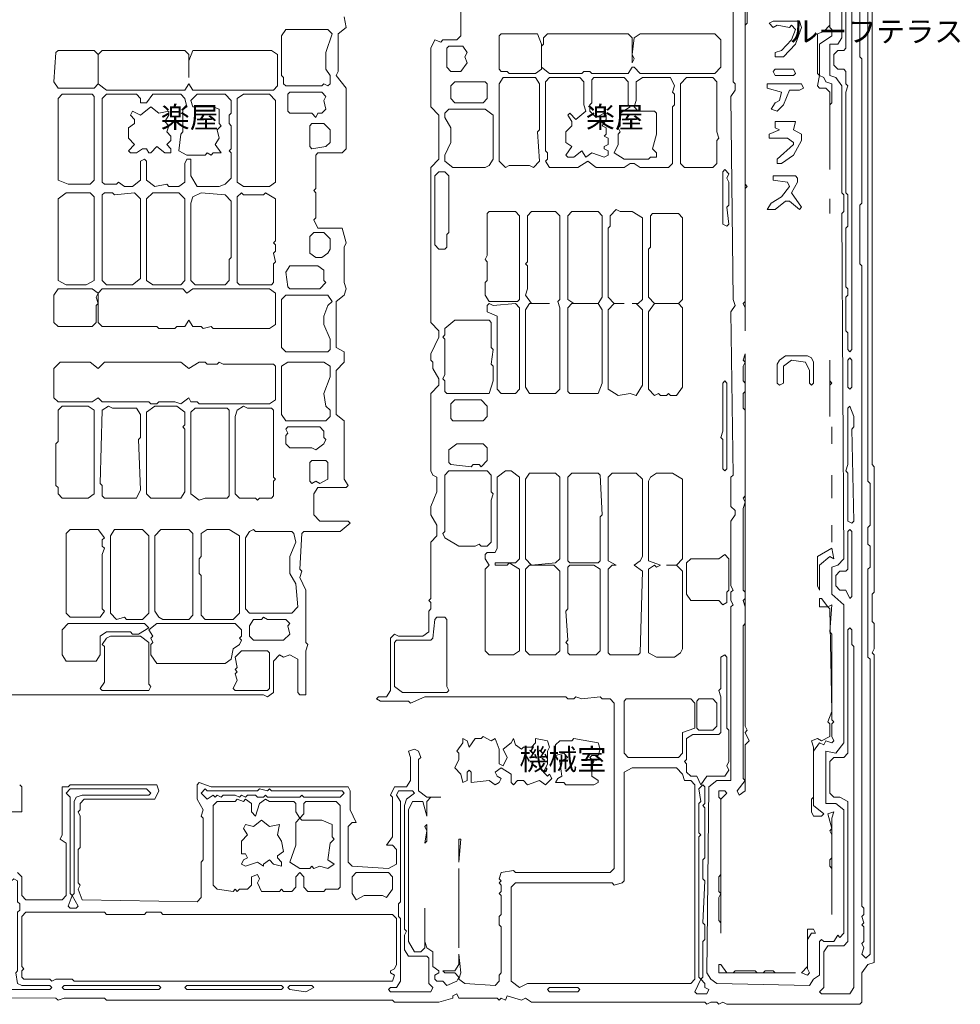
# Model space of a CAD drawing. Header units: millimetres. Extents: x -917 to 53670, y -4147 to 35616.
# Tile 3 of 5: x 35950 to 53670, y -306 to 18254. Entities that reach past the tile are written whole.
import ezdxf

# ---------------------------------------------------------------- set-up
doc = ezdxf.new("R2010")
doc.units = ezdxf.units.MM
doc.layers.add('EDITABLE_ROOM_LABELS', color=7, linetype='Continuous', lineweight=18, true_color=0x50555f)
doc.layers.add('RASTER_CONTOURS', color=7, linetype='Continuous', lineweight=18, true_color=0x50555f)
doc.styles.add('JAPANESE', font='msgothic.ttc')

msp = doc.modelspace()

# ---------------------------------------------------------------- linework, layer by layer
at = {"layer": 'RASTER_CONTOURS'}
for points in [[(21868, -148), (36634, -188), (36672, -227), (36786, -188), (37545, -188), (37583, -227), (42973, -227), (43011, -267), (43846, -267), (44112, -188), (44112, -148), (44187, -109), (44225, -188), (44947, -188), (44985, -227), (45023, -188), (45099, -227), (45136, -148), (45402, -227), (45478, -188), (45592, -267), (48856, -267), (48894, -306), (48970, -267), (49084, -267), (49122, -306), (49198, -267), (49274, -306), (51779, -306), (51817, -267), (51817, 285), (51931, 443), (52045, 483), (52045, 6279), (52007, 6318), (52045, 6397), (52045, 6870), (52007, 6910), (52007, 7422), (52045, 7462), (52045, 9828), (52007, 9867), (52007, 29070)], [(51931, 28873), (51931, 9552), (51969, 9512), (51969, 8724), (51931, 8684), (51931, 8369), (51969, 8329), (51969, 7935), (51931, 7896), (51931, 6240), (51969, 6200), (51969, 640), (51893, 561), (51817, 640), (51855, 759), (51817, 837), (51855, 877), (51855, 1153), (51817, 1192), (51855, 1232), (51817, 1350), (51855, 1389), (51855, 1508), (51817, 1547), (51817, 13613), (51779, 13653), (51779, 14757), (51817, 14796), (51817, 17517), (51779, 17556), (51779, 20553)], [(51438, 26862), (51438, 17911), (51362, 17793), (51210, 17793), (51210, 17201), (51324, 17162), (51438, 17004), (51438, 14993), (51476, 14954), (51476, 14638), (51438, 14599), (51476, 8093), (51362, 7974), (51248, 7935), (51248, 7422), (51476, 7225), (51476, 4623), (51324, 4426), (51134, 4465), (51134, 3479), (51324, 3479), (51476, 3361), (51476, 1035), (51400, 956), (51362, 995), (51286, 877), (51096, 877), (51058, 916), (51020, 877), (51020, 246), (50906, 167), (50830, 49), (49084, 88), (48970, 167), (48894, 285), (48932, 3795), (49084, 3913), (49350, 3913), (49350, 7186), (49388, 7225), (49350, 7304), (49350, 7462), (49388, 7501), (49350, 7580), (49350, 8803), (49426, 8921), (49426, 9000), (49350, 9079), (49350, 9631), (49388, 9670), (49350, 12746), (49426, 12864), (49388, 12982), (49350, 16807), (49426, 16925), (49426, 17044), (49388, 17083), (49388, 19922)], [(51627, 24338), (51627, 12036), (51589, 11996), (51552, 12036), (51552, 12351), (51514, 12391), (51514, 13022), (51552, 13061), (51552, 13179), (51514, 13219), (51514, 14323), (51552, 14362), (51552, 14954), (51514, 14993), (51514, 16886), (51552, 17004), (51514, 17044), (51514, 17280), (51476, 17320), (51362, 17320), (51286, 17399), (51286, 17596), (51362, 17675), (51476, 17675), (51514, 17714), (51514, 23432)], [(51210, 19449), (51210, 18148), (51096, 18029), (50982, 17990), (50982, 17241), (51020, 17201), (50982, 17004), (51020, 16965), (51134, 16965), (51210, 16886), (51210, 15427), (51210, 16649), (51248, 16689), (51248, 17044), (51134, 17083), (51096, 17162), (51020, 17201), (51020, 17793), (51248, 17951), (51248, 18069), (51210, 18108), (51210, 19173)], [(44263, 19134), (44263, 17951), (44187, 17872), (43922, 17872), (43884, 17832), (43770, 17872), (43694, 17714), (43694, 16610), (43846, 16452), (43846, 15624), (43694, 15466), (43694, 12549), (43846, 12391), (43846, 12272), (43694, 11957), (43694, 11839), (43732, 11799), (43732, 11681), (43846, 11484), (43846, 11366), (43694, 11208), (43694, 9749), (43732, 9670), (43808, 9631), (43808, 9355), (43694, 9079), (43694, 8921), (43808, 8724), (43808, 8527), (43694, 8408), (43694, 7344), (43656, 7304), (43694, 7265), (43694, 7146), (43656, 7107), (43656, 6713), (43542, 6634), (43087, 6634), (43011, 6673), (42935, 6594), (42935, 5609), (42859, 5490), (42707, 5490), (42669, 5451), (42745, 5411), (43276, 5411), (43314, 5372), (43580, 5490), (46237, 5490), (46275, 5451), (46389, 5451), (46427, 5490), (46541, 5451), (46883, 5490), (46921, 5451), (47072, 5451), (47148, 5372), (47148, 2257), (47072, 2178), (45288, 2178), (45250, 2218), (45023, 2178), (44985, 2060), (45023, 2020), (44985, 1981), (45023, 1941), (45023, 1823), (44985, 1784), (45023, 1744), (45023, 1389), (44985, 1350), (44985, 1192), (45023, 1153), (45023, 285), (44985, 246), (44985, 128), (44909, 49), (44339, 88), (44225, 167), (44263, 285), (44225, 640), (44225, 443), (44150, 325), (43922, 325), (43960, 285), (44150, 285), (44225, 207), (44187, 128), (43998, 49), (43922, 128), (43808, 128), (43770, 167), (43770, 246), (43846, 285), (43846, 325), (43732, 404), (43732, 680), (43618, 759), (43580, 877), (43580, 1508), (43580, 759), (43504, 680), (43390, 680), (43276, 877), (43276, 3361), (43352, 3519), (43542, 3519), (43618, 3243), (43618, 3519), (43694, 3598), (43884, 3598), (43618, 3598), (43466, 3716), (43466, 4307), (43504, 4347), (43466, 4465), (43390, 4505), (43276, 4465), (43314, 4347), (43314, 3913), (43239, 3795), (43011, 3795), (42935, 3637), (42973, 3598), (42973, 2848), (42859, 2691), (42973, 2691), (43049, 2612), (43049, 2336), (42897, 2257), (42214, 2296), (42138, 2375), (42138, 3046), (42214, 3124), (42290, 3124), (42176, 3361), (42176, 3716), (42138, 3795), (39557, 3795), (39329, 3874), (39291, 3834), (39291, 3558), (39405, 3361), (39367, 3243), (39405, 3203), (39405, 2415), (39367, 2375), (39367, 1705), (39291, 1626), (37127, 1665), (37051, 1863), (37089, 1941), (37051, 1981), (37051, 2612), (37089, 2651), (37089, 3243), (37051, 3322), (37089, 3361), (37089, 3479), (37165, 3558), (38494, 3558), (38570, 3716), (38532, 3834), (36899, 3834), (36861, 3795), (36748, 3795), (36748, 2888), (36710, 2809), (36823, 2730), (36823, 1744), (36748, 1665), (36064, 1665), (35988, 1744), (35988, 2099), (35912, 2178)], [(35001, 5530), (40543, 5530), (40619, 5490), (40733, 5569), (40733, 6161), (40847, 6279), (40923, 6240), (41037, 6279), (41189, 6200), (41189, 5569), (41227, 5530), (41341, 5530), (41341, 6358), (41379, 6476), (41341, 6516), (41341, 7501), (41227, 7738), (41265, 7856), (41227, 7896), (41265, 8566), (41303, 8605), (41986, 8605), (42176, 8763), (42138, 8803), (41606, 8803), (41492, 8921), (41492, 9315), (41568, 9433), (42100, 9433), (42138, 9473), (42062, 9591), (42062, 10695), (41910, 10814), (41910, 11642), (42062, 11799), (42062, 11996), (41910, 12075), (41910, 12943), (42062, 13061), (42100, 13179), (42062, 13298), (42062, 13968), (42100, 14047), (42024, 14323), (41568, 14323), (41492, 14481), (41530, 14520), (41530, 14993), (41492, 15033), (41530, 15072), (41530, 15703), (41568, 15742), (42024, 15742), (42100, 15821), (42100, 16965), (41910, 17201), (41948, 17280), (41948, 17990), (42100, 18108), (42062, 18305)], [(35685, 3322), (35988, 3322), (35988, 3795), (35950, 3834)]]:
    msp.add_lwpolyline(points, dxfattribs=at)
for points in [[(49616, 19686), (49616, 12943), (49578, 12903), (49616, 12825), (49616, 12391), (49616, 15072), (49654, 15112), (49616, 15151), (49616, 18148), (49654, 18187), (49654, 18660), (49616, 18700), (49654, 19607)], [(50640, 18227), (50147, 18227), (50071, 18187), (50147, 18108), (50223, 18148), (50451, 18108), (50489, 18148), (50565, 18069), (50489, 17872), (50299, 17675), (50185, 17635), (50185, 17556), (50337, 17556), (50565, 17793), (50678, 18108)], [(40961, 18069), (41758, 18069), (41834, 17990), (41720, 17635), (41720, 17320), (41796, 17201), (41796, 17044), (41758, 17004), (41682, 17044), (41644, 17004), (40961, 17004), (40923, 17044), (40923, 17162), (40885, 17201), (40885, 17951)], [(44985, 17951), (45023, 17990), (45706, 17990), (45782, 17793), (45782, 17320), (45668, 17241), (45174, 17241), (45136, 17280), (45023, 17280), (44985, 17320)], [(45782, 17753), (45820, 17793), (45820, 17911), (45896, 17990), (47414, 17990), (47490, 17911), (47490, 17438), (47528, 17517), (47490, 17596), (47528, 17911), (47642, 17990), (49046, 17990), (49160, 17872), (49160, 17359), (49046, 17241), (47642, 17241), (47528, 17359), (47490, 17359), (47414, 17241), (46731, 17241), (46693, 17280), (46579, 17280), (46541, 17241), (45934, 17241), (45782, 17359)], [(36634, 17635), (36672, 17675), (37355, 17675), (37431, 17596), (37431, 17044), (37355, 16965), (36672, 16965), (36596, 17083)], [(37431, 17596), (37507, 17675), (39063, 17675), (39139, 17596), (39139, 17162), (39139, 17477), (39215, 17675), (40695, 17675), (40809, 17596), (40809, 17004), (40733, 16925), (39215, 16925), (39139, 17044), (39063, 16925), (37583, 16925), (37431, 17044)], [(44036, 17753), (44301, 17753), (44377, 17635), (44339, 17556), (44377, 17438), (44263, 17280), (44074, 17280), (43998, 17359), (43998, 17714)], [(50147, 17280), (50185, 17201), (50527, 17201), (50565, 17241), (50527, 17320), (50185, 17320)], [(44074, 17004), (44150, 17083), (44719, 17083), (44757, 17044), (44757, 16768), (44681, 16689), (44150, 16689), (44074, 16768)], [(45061, 17162), (45668, 17162), (45744, 17044), (45744, 16176), (45706, 16137), (45744, 15585), (45630, 15466), (45554, 15506), (45174, 15506), (45099, 15466), (44985, 15585), (44985, 17044)], [(45858, 17083), (45934, 17162), (46503, 17162), (46579, 17083), (46579, 16649), (46617, 16531), (46427, 16373), (46313, 16492), (46275, 16452), (46351, 16334), (46351, 16255), (46237, 16137), (46237, 15940), (46351, 15861), (46237, 15703), (46275, 15664), (46389, 15664), (46541, 15782), (46617, 15664), (46731, 15742), (46958, 15664), (47034, 15703), (47034, 15782), (46958, 15821), (46958, 15861), (47034, 15900), (47034, 16018), (46958, 16058), (46996, 16097), (46996, 16216), (46921, 16255), (46996, 16373), (46996, 16452), (46958, 16492), (46807, 16413), (46693, 16531), (46693, 16649), (46731, 16689), (46731, 17123), (46769, 17162), (47338, 17162), (47414, 17083), (47414, 16649), (47452, 16610), (47262, 16492), (47262, 16255), (47224, 16216), (47262, 16137), (47224, 16097), (47224, 15900), (47148, 15742), (47338, 15624), (47794, 15624), (47832, 15664), (47945, 15664), (47945, 15742), (47869, 15821), (47945, 16097), (47945, 16492), (47907, 16531), (47604, 16531), (47528, 16610), (47566, 16728), (47566, 17083), (47680, 17162), (48211, 17162), (48287, 17004), (48249, 16886), (48287, 16847), (48287, 16649), (48249, 16610), (48249, 15545), (48173, 15466), (47642, 15466), (47528, 15545), (47452, 15545), (47338, 15466), (46807, 15466), (46655, 15585), (46465, 15466), (45934, 15466), (45858, 15585), (45896, 15624), (45896, 15742), (45858, 15782)], [(48515, 17162), (49008, 17162), (49084, 17083), (49084, 16137), (49122, 16018), (49084, 15979), (49084, 15545), (49008, 15466), (48477, 15466), (48401, 15545), (48401, 17044)], [(50109, 16570), (50223, 16531), (50337, 16649), (50451, 16925), (50640, 16925), (50716, 16965), (50678, 17044), (50033, 17044), (50033, 16965), (50299, 16886), (50261, 16728), (50185, 16689)], [(36748, 16847), (37317, 16847), (37355, 16807), (37355, 15230), (37279, 15151), (36861, 15151), (36672, 15230), (36672, 16768)], [(37507, 16768), (37583, 16847), (38152, 16847), (38228, 16768), (38228, 16689), (38342, 16689), (38456, 16847), (38987, 16847), (39063, 16768), (39101, 16610), (39025, 16570), (39025, 16137), (38987, 16097), (38949, 15782), (39101, 15703), (39443, 15703), (39481, 15742), (39557, 15703), (39594, 15742), (39746, 15742), (39632, 15900), (39708, 16018), (39670, 16176), (39746, 16255), (39708, 16294), (39708, 16570), (39594, 16610), (39215, 16610), (39177, 16728), (39291, 16847), (39822, 16847), (39936, 16728), (39936, 16492), (39898, 16452), (39898, 16294), (39936, 16255), (39936, 15821), (39898, 15782), (39936, 15742), (39936, 15269), (39822, 15151), (39708, 15112), (39291, 15112), (39177, 15309), (39177, 15624), (39101, 15624), (39063, 15545), (39063, 15190), (38949, 15112), (38759, 15112), (38721, 15151), (38494, 15112), (38342, 15230), (38342, 15585), (38304, 15624), (38228, 15585), (38228, 15230), (38076, 15112), (37924, 15112), (37810, 15190), (37772, 15151), (37545, 15151), (37507, 15190)], [(40164, 16847), (40657, 16847), (40771, 16728), (40771, 15190), (40657, 15112), (40164, 15112), (40050, 15190), (40050, 16768)], [(40999, 16847), (41037, 16886), (41644, 16886), (41720, 16807), (41682, 16728), (41720, 16570), (41644, 16492), (41568, 16492), (41530, 16413), (41454, 16492), (41037, 16492), (40999, 16531)], [(38076, 16531), (38038, 16452), (38114, 16373), (38114, 16294), (38000, 16216), (38000, 16018), (38114, 15900), (38000, 15782), (38038, 15742), (38152, 15742), (38266, 15821), (38342, 15821), (38380, 15742), (38418, 15742), (38532, 15861), (38683, 15742), (38797, 15742), (38797, 15821), (38721, 15900), (38797, 15979), (38797, 16058), (38721, 16137), (38759, 16255), (38683, 16334), (38759, 16452), (38759, 16531), (38570, 16492), (38418, 16610), (38228, 16452)], [(44036, 16570), (44719, 16570), (44871, 16452), (44871, 15624), (44795, 15506), (44719, 15466), (44112, 15466), (43960, 15585), (43960, 15703), (44074, 15940), (44074, 16216), (43960, 16413), (43960, 16492)], [(50565, 16334), (50185, 16334), (50185, 16216), (50261, 16176), (50071, 16097), (50071, 16018), (50413, 16018), (50527, 15940), (50527, 15900), (50223, 15624), (50223, 15545), (50299, 15545), (50527, 15703), (50678, 15979), (50678, 16097), (50527, 16176)], [(41417, 16255), (41454, 16294), (41682, 16294), (41796, 16176), (41796, 15940), (41720, 15861), (41454, 15821), (41417, 15861)], [(49236, 15427), (49312, 15348), (49274, 15269), (49312, 15190), (49312, 14757), (49274, 14717), (49312, 14402), (49274, 14362), (49198, 14402), (49198, 15388)], [(43846, 15388), (43960, 15388), (44036, 15309), (44036, 14244), (43998, 14205), (43998, 13968), (43960, 13929), (43846, 13929), (43770, 14007), (43770, 15309)], [(50147, 15309), (50147, 15230), (50413, 15190), (50451, 15112), (50299, 14914), (50109, 14796), (50033, 14678), (50185, 14678), (50375, 14836), (50451, 14836), (50640, 14678), (50678, 14717), (50489, 14993), (50603, 15190), (50603, 15269), (50565, 15309)], [(36823, 14993), (37279, 14993), (37355, 14914), (37355, 13337), (37203, 13258), (36823, 13258), (36672, 13337), (36672, 14875)], [(37545, 14993), (37697, 14993), (37734, 14954), (38114, 14993), (38228, 14875), (38228, 13377), (38076, 13258), (37583, 13258), (37507, 13337), (37507, 14954)], [(38456, 14993), (38949, 14993), (39063, 14875), (39063, 13337), (38987, 13258), (38456, 13258), (38342, 13337), (38342, 14875)], [(39367, 14993), (39822, 14954), (39936, 14836), (39936, 13771), (39898, 13731), (39898, 13337), (39822, 13258), (39253, 13258), (39177, 13337), (39177, 14796), (39215, 14914)], [(40126, 14993), (40164, 14954), (40543, 14954), (40581, 14993), (40771, 14875), (40771, 14086), (40733, 14047), (40771, 14007), (40771, 13889), (40733, 13850), (40771, 13692), (40733, 13653), (40733, 13298), (40695, 13258), (40088, 13258), (40050, 13298), (40050, 14914)], [(51210, 14875), (51210, 14599)], [(47186, 14678), (47262, 14638), (47490, 14638), (47680, 14520), (47680, 12982), (47604, 12903), (47490, 12903), (47566, 12903), (47680, 12785), (47680, 11366), (47566, 11168), (47452, 11208), (47224, 11168), (47034, 11287), (47034, 12785), (47148, 12903), (47338, 12903), (47148, 12903), (47034, 13022), (47034, 14323), (47072, 14362), (47072, 14559)], [(44795, 14638), (45288, 14638), (45364, 14559), (45364, 12982), (45326, 12943), (44795, 12943), (44719, 13061), (44719, 13298), (44757, 13337), (44757, 13692), (44719, 13731), (44757, 13810), (44757, 14599)], [(45592, 14638), (46047, 14638), (46123, 14559), (46123, 12982), (46085, 12943), (46123, 12825), (46123, 11287), (46047, 11208), (45554, 11208), (45478, 11326), (45478, 12785), (45554, 12903), (45934, 12903), (45592, 12903), (45478, 13061), (45516, 13179), (45516, 13613), (45478, 13653), (45516, 13692), (45516, 14559)], [(46351, 14638), (46845, 14638), (46921, 14559), (46921, 13022), (46845, 12903), (46389, 12903), (46275, 12982), (46275, 14559)], [(47869, 14599), (48363, 14599), (48439, 14520), (48439, 12982), (48363, 12903), (47907, 12903), (47794, 13022), (47794, 13929), (47832, 13968), (47832, 14559)], [(41492, 14244), (41682, 14244), (41796, 14126), (41796, 13929), (41758, 13850), (41644, 13771), (41530, 13771), (41417, 13850), (41417, 14165)], [(40961, 13495), (41037, 13613), (41568, 13613), (41682, 13534), (41682, 13337), (41720, 13298), (41606, 13179), (41037, 13179), (40999, 13219)], [(36672, 13179), (37317, 13179), (37431, 13101), (37393, 13022), (37431, 12903), (37393, 12864), (37393, 12549), (37317, 12470), (36672, 12470), (36596, 12549), (36596, 13061)], [(37431, 13101), (37507, 13179), (39025, 13179), (39101, 13101), (39215, 13179), (40657, 13179), (40771, 13101), (40771, 12509), (40657, 12430), (39594, 12430), (39557, 12470), (39405, 12430), (39367, 12470), (39215, 12470), (39139, 12588), (39063, 12470), (38911, 12470), (38873, 12430), (38570, 12430), (38532, 12470), (37507, 12470), (37431, 12549)], [(40961, 13061), (41758, 13061), (41834, 12943), (41758, 12864), (41682, 12667), (41682, 12509), (41796, 12233), (41796, 12036), (41758, 11996), (40961, 11996), (40885, 12075), (40885, 12982)], [(44795, 12903), (44871, 12864), (45288, 12903), (45364, 12825), (45364, 11287), (45288, 11208), (45023, 11208), (44947, 11287), (44947, 12667), (44757, 12746), (44757, 12864)], [(46351, 12903), (46845, 12903), (46921, 12785), (46921, 11405), (46845, 11208), (46313, 11208), (46275, 11247), (46275, 12825)], [(47907, 12903), (48363, 12903), (48439, 12825), (48439, 11326), (48325, 11168), (48211, 11168), (48173, 11208), (48135, 11168), (48021, 11168), (47983, 11208), (47907, 11168), (47794, 11287), (47794, 12746)], [(44150, 12588), (44795, 12588), (44833, 12549), (44833, 12075), (44871, 12036), (44833, 11760), (44871, 11720), (44871, 11444), (44795, 11208), (43998, 11208), (43960, 11247), (43960, 11444), (43922, 11484), (43960, 11563), (43960, 12233), (43922, 12272), (43960, 12312), (43960, 12430)], [(49616, 11957), (49578, 11839), (49616, 11799), (49578, 11720), (49578, 11444), (49616, 11405), (49616, 11247), (49578, 11208), (49578, 10932), (49616, 10892), (49616, 9276), (49578, 9236), (49616, 9157), (49578, 9039), (49578, 7501), (49616, 7462), (49616, 7344), (49578, 7304), (49616, 7186), (49616, 6870), (49578, 6831), (49578, 3952), (49616, 3913), (49464, 3716), (49502, 3637), (49616, 3716), (49616, 4583), (49692, 4662), (49616, 4820), (49654, 4859), (49616, 4938)], [(50261, 11839), (50223, 11760), (50223, 11405), (50261, 11366), (50337, 11405), (50337, 11720), (50489, 11839), (50754, 11799), (50830, 11642), (50830, 11405), (50868, 11366), (50906, 11405), (50906, 11799), (50868, 11878), (50792, 11918), (50375, 11918)], [(36596, 11681), (36710, 11799), (37279, 11799), (37431, 11681), (37545, 11799), (38987, 11799), (39139, 11681), (39329, 11799), (39443, 11799), (39481, 11760), (39670, 11760), (39708, 11799), (39784, 11760), (40733, 11760), (40771, 11720), (40771, 11090), (40657, 11011), (39329, 11011), (39291, 11050), (39177, 11050), (39139, 11129), (38987, 11011), (38873, 11050), (38570, 11050), (38532, 11011), (38418, 11011), (38380, 11050), (37507, 11050), (37431, 11129), (37317, 11050), (36672, 11050), (36596, 11129)], [(40999, 11799), (41682, 11799), (41796, 11720), (41796, 11523), (41682, 11208), (41720, 10971), (41796, 10892), (41796, 10774), (41720, 10695), (40961, 10695), (40885, 10814), (40885, 11720)], [(51210, 11839), (51210, 10774), (51210, 11366), (51248, 11405), (51210, 11444)], [(51589, 11878), (51627, 11839), (51627, 11326), (51589, 11287), (51552, 11326), (51552, 11839)], [(49236, 11444), (49274, 11405), (49274, 9788), (49236, 9749), (49198, 9788), (49198, 10340), (49160, 10380), (49198, 10498), (49198, 11405)], [(36748, 10971), (37241, 10971), (37355, 10892), (37355, 9315), (37241, 9236), (36748, 9236), (36672, 9315), (36672, 9433), (36634, 9473), (36634, 10261), (36672, 10301), (36672, 10892)], [(37621, 10971), (37697, 10932), (38152, 10932), (38228, 10814), (38228, 10380), (38190, 10340), (38228, 9394), (38152, 9236), (37545, 9236), (37507, 9276), (37507, 9473), (37469, 9512), (37507, 10892)], [(38494, 10971), (38911, 10971), (39063, 10853), (39063, 10616), (39025, 10577), (39063, 10538), (39063, 9355), (38987, 9236), (38418, 9236), (38342, 9315), (38342, 10853)], [(40164, 10971), (40240, 10932), (40695, 10932), (40733, 10892), (40733, 9631), (40771, 9591), (40733, 9552), (40733, 9276), (40695, 9236), (40468, 9236), (40430, 9197), (40392, 9236), (40088, 9236), (40012, 9315), (40012, 10774), (40050, 10892)], [(44074, 11011), (44150, 11090), (44643, 11090), (44757, 10971), (44757, 10774), (44681, 10695), (44112, 10695), (44074, 10735)], [(51589, 10971), (51665, 10774), (51665, 10577), (51627, 10538), (51665, 8803), (51627, 8763), (51552, 8803), (51552, 9709), (51514, 9749), (51552, 9867), (51552, 10932)], [(39253, 10932), (39860, 10932), (39898, 10892), (39898, 9276), (39860, 9236), (39443, 9236), (39329, 9197), (39177, 9315), (39177, 10853)], [(40961, 10538), (40999, 10577), (41606, 10577), (41682, 10498), (41682, 10380), (41720, 10340), (41682, 10261), (41530, 10143), (41454, 10183), (41037, 10183), (40961, 10261), (40961, 10419), (40999, 10459)], [(51248, 10577), (51248, 10261)], [(44036, 10143), (44187, 10261), (44681, 10261), (44757, 10183), (44757, 9946), (44643, 9828), (44605, 9867), (44491, 9867), (44453, 9828), (44074, 9867), (44036, 9907)], [(41417, 9907), (41454, 9946), (41720, 9946), (41758, 9907), (41758, 9591), (41606, 9512), (41530, 9552), (41454, 9512), (41417, 9552)], [(44036, 9749), (44757, 9749), (44833, 9670), (44833, 9355), (44871, 9315), (44833, 9197), (44833, 8408), (44757, 8329), (44643, 8329), (44605, 8369), (44529, 8329), (44225, 8329), (43960, 8487), (43922, 8566), (43960, 8605), (43960, 9670)], [(45212, 9749), (45364, 9631), (45364, 8093), (45288, 8014), (44909, 8014), (44909, 7974), (45136, 7974), (45174, 8014), (45364, 7896), (45364, 6358), (45250, 6279), (44795, 6279), (44719, 6358), (44719, 7896), (44795, 7974), (44719, 8093), (44719, 8172), (44757, 8211), (44909, 8211), (44947, 8290), (44947, 9631), (45099, 9749)], [(45554, 9709), (46047, 9709), (46123, 9631), (46123, 8093), (46047, 8014), (45592, 7974), (45478, 8093), (45478, 9591)], [(46351, 9709), (46845, 9709), (46883, 9670), (46921, 8921), (46883, 8881), (46883, 8053), (46845, 8014), (46313, 8014), (46275, 8053), (46275, 9631)], [(47110, 9709), (47566, 9709), (47680, 9591), (47680, 8132), (47642, 8053), (47528, 7974), (47680, 7856), (47642, 6318), (47604, 6279), (47072, 6279), (47034, 6318), (47034, 7896), (47110, 7974), (47186, 7974), (47034, 8053), (47034, 9631)], [(47945, 9709), (48249, 9709), (48439, 9591), (48439, 8093), (48325, 7974), (48135, 7974), (48325, 7974), (48439, 7856), (48439, 6397), (48401, 6318), (48287, 6240), (47945, 6240), (47794, 6318), (47794, 7896), (47907, 7974), (47945, 7935), (48021, 7974), (47794, 8053), (47794, 9552), (47832, 9631)], [(51248, 9670), (51248, 9236)], [(51248, 8724), (51248, 8408)], [(36899, 8645), (37431, 8645), (37545, 8487), (37507, 8448), (37507, 8329), (37545, 8290), (37507, 8172), (37507, 7146), (37545, 7107), (37469, 6989), (36899, 6989), (36823, 7068), (36823, 8566)], [(37734, 8645), (38266, 8645), (38380, 8527), (38380, 7068), (38266, 6949), (37962, 6949), (37924, 6989), (37772, 6949), (37659, 7068), (37659, 8527)], [(38608, 8645), (39139, 8645), (39215, 8566), (39215, 7028), (39139, 6949), (38646, 6949), (38570, 6989), (38494, 7107), (38494, 8527)], [(39481, 8645), (39898, 8645), (40088, 8527), (40088, 7068), (39974, 6949), (39443, 6949), (39367, 7028), (39367, 7777), (39329, 7817), (39329, 8093), (39367, 8132), (39367, 8566)], [(40278, 8605), (40354, 8645), (40392, 8605), (41075, 8605), (41113, 8566), (41151, 8408), (41037, 8132), (41037, 7817), (41151, 7620), (41189, 7186), (41075, 7068), (40278, 7068), (40202, 7146), (40202, 8487)], [(51589, 8645), (51627, 8605), (51627, 7383), (51589, 7344), (51514, 7501), (51400, 7501), (51324, 7580), (51324, 7777), (51400, 7856), (51514, 7856), (51552, 7896), (51552, 8605)], [(49236, 8172), (49312, 8093), (49312, 7501), (49274, 7462), (49274, 7265), (49198, 7225), (49122, 7304), (48591, 7304), (48515, 7422), (48515, 8014), (48591, 8093), (49122, 8093)], [(51248, 8290), (50982, 8132), (50982, 7580), (51020, 7501), (51020, 7974), (51210, 8132), (51286, 8093)], [(45554, 7974), (46010, 7974), (46123, 7856), (46123, 6358), (46047, 6279), (45554, 6279), (45478, 6358), (45478, 7896)], [(46313, 7974), (46769, 7974), (46883, 7896), (46883, 6358), (46807, 6279), (46313, 6279), (46275, 6318), (46275, 6476), (46237, 6516), (46275, 6555), (46237, 7107), (46275, 7146), (46275, 7935)], [(51058, 7344), (51020, 7344), (51020, 7186), (51172, 7186), (51210, 7146), (51248, 5214), (51172, 5017), (51210, 4978), (51210, 4741), (51058, 4662), (50982, 4702), (50868, 4662), (50906, 4544), (50906, 3598), (50868, 3558), (50868, 3322), (50906, 3243), (51058, 3243), (51096, 3282), (50906, 3440), (50906, 4465), (51020, 4623), (51096, 4583), (51134, 4662), (51248, 4623), (51286, 4662), (51248, 4741), (51248, 4978), (51286, 5017), (51248, 5057), (51248, 6673), (51210, 6713), (51248, 7225), (51172, 7186)], [(36748, 6279), (36748, 6752), (36861, 6870), (38304, 6870), (38380, 6792), (38190, 6673), (38076, 6673), (38038, 6713), (37583, 6713), (37469, 6634), (37469, 6279), (37393, 6161), (36823, 6161)], [(38380, 6752), (38532, 6870), (40012, 6870), (40126, 6752), (40126, 6634), (40088, 6594), (40126, 6555), (40088, 6476), (39974, 6397), (39936, 6200), (39822, 6121), (38532, 6121), (38418, 6279), (38418, 6476), (38456, 6516), (38418, 6594), (38456, 6634)], [(40278, 6831), (40354, 6949), (40505, 6949), (40543, 6989), (40619, 6949), (40961, 6949), (41037, 6870), (40999, 6831), (41037, 6673), (40923, 6555), (40354, 6555), (40278, 6634)], [(43960, 6989), (43998, 6949), (43998, 5687), (44036, 5609), (43998, 5569), (43163, 5569), (43011, 5687), (43011, 6516), (43049, 6555), (43694, 6555), (43732, 6594), (43770, 6949), (43808, 6989)], [(51589, 6792), (51627, 6752), (51627, 6476), (51665, 6437), (51665, 9), (51589, -109), (51058, -109), (51020, -69), (51096, 9), (51096, 680), (51172, 798), (51476, 798), (51552, 877), (51552, 3519), (51400, 3598), (51286, 3598), (51210, 3676), (51210, 4268), (51286, 4347), (51476, 4347), (51552, 4426), (51552, 6752)], [(37583, 6594), (37659, 6634), (38228, 6634), (38380, 6516), (38380, 5727), (38418, 5687), (38380, 5609), (37507, 5609), (37469, 5648), (37545, 5766), (37545, 6437), (37507, 6476)], [(40126, 6358), (40619, 6358), (40657, 6318), (40657, 5648), (40619, 5609), (40012, 5609), (39974, 5648), (40050, 5806), (40012, 5924), (40050, 5963), (40012, 6003), (40050, 6042), (40012, 6240)], [(49236, 6279), (49274, 6240), (49274, 4899), (49312, 4859), (49312, 4268), (49274, 4189), (49312, 4110), (49236, 3992), (48894, 3992), (48781, 3834), (48705, 3992), (48591, 3992), (48515, 4071), (48515, 4229), (48477, 4268), (48515, 4307), (48515, 4702), (48629, 4781), (49122, 4781), (49160, 4820), (49160, 5490), (49122, 5609), (49160, 5648), (49160, 6240)], [(47338, 5411), (47376, 5451), (48591, 5451), (48667, 5372), (48667, 4899), (48439, 4820), (48439, 4426), (48363, 4347), (47414, 4347), (47338, 4426)], [(48743, 5451), (49008, 5451), (49084, 5372), (49084, 4938), (49008, 4859), (48743, 4859), (48705, 4899), (48705, 5411)], [(44187, 4465), (44225, 4426), (44225, 4307), (44150, 4150), (44263, 4031), (44301, 3874), (44377, 3913), (44377, 4071), (44415, 4110), (44453, 4071), (44453, 3874), (44795, 3913), (44909, 3834), (44985, 3874), (45023, 3952), (44947, 3992), (44909, 4071), (45023, 4150), (45212, 4031), (45212, 3874), (45250, 3834), (45326, 3913), (45440, 3913), (45516, 3834), (45744, 3913), (45858, 3834), (45972, 3952), (45934, 4031), (45896, 3992), (45820, 4071), (45896, 4229), (45896, 4465), (45934, 4544), (45896, 4662), (45668, 4702), (45668, 4623), (45592, 4544), (45440, 4544), (45402, 4505), (45288, 4583), (45250, 4702), (45212, 4623), (45061, 4505), (45136, 4347), (45061, 4189), (44985, 4229), (44985, 4505), (44909, 4702), (44833, 4662), (44681, 4741), (44643, 4702), (44529, 4702), (44415, 4544), (44377, 4662), (44301, 4702), (44301, 4623)], [(46047, 4583), (46047, 4386), (46199, 4426), (46275, 4347), (46123, 4268), (46161, 3992), (46085, 3952), (46047, 3874), (46199, 3874), (46237, 3834), (46769, 3834), (46845, 3874), (46845, 3913), (46731, 3992), (46731, 4189), (46769, 4268), (46693, 4347), (46731, 4386), (46845, 4386), (46883, 4505), (46845, 4623), (46389, 4702), (46351, 4662), (46123, 4662)], [(48325, 4150), (48439, 4031), (48477, 3913), (48591, 3913), (48667, 3834), (48667, 167), (48591, 88), (45516, 88), (45364, 9), (45212, 128), (45212, 1902), (45288, 1981), (47110, 1981), (47148, 1941), (47300, 1981), (47338, 2020), (47338, 4071), (47490, 4150)], [(38342, 3755), (38418, 3676), (38380, 3637), (37127, 3637), (37013, 3598), (36975, 3519), (36975, 1784), (36937, 1744), (36899, 1784), (36899, 3598), (36823, 3676), (36899, 3755)], [(39367, 3676), (39443, 3755), (39481, 3716), (40430, 3716), (40468, 3755), (40619, 3716), (40657, 3755), (40695, 3716), (42024, 3716), (42062, 3676), (41986, 3598), (41303, 3598), (41265, 3637), (41227, 3598), (40619, 3598), (40581, 3637), (40543, 3598), (40430, 3598), (40392, 3637), (40240, 3637), (40202, 3598), (40126, 3637), (40088, 3598), (40012, 3637), (39784, 3637), (39746, 3598), (39670, 3637), (39632, 3598), (39594, 3637), (39481, 3558)], [(43087, 3716), (43352, 3716), (43390, 3676), (43239, 3558), (43201, 3440), (43201, 1113), (43239, 1074), (43201, 995), (43201, 719), (43276, 601), (43618, 601), (43656, 561), (43656, 88), (43732, 9), (43694, -69), (42935, -69), (42897, -30), (42935, 9), (43049, 9), (43125, 128), (43125, 1311), (43087, 1350), (43087, 1587), (43125, 1626), (43125, 3519), (43049, 3637)], [(48818, 3834), (48856, 3795), (48856, 3479), (48818, 3440), (48856, 3400), (48856, 2454), (48818, 2415), (48818, 2060), (48856, 2020), (48818, 1232), (48856, 1192), (48856, 916), (48818, 877), (48818, 207), (48781, 167), (48743, 207), (48743, 2848), (48781, 2888), (48743, 2927), (48743, 3479), (48781, 3519), (48743, 3755)], [(49236, 3716), (49122, 3716), (49122, 3598), (49160, 3558), (49160, 2139), (49122, 2099), (49122, 1823), (49160, 1784), (49122, 1705), (49122, 1271), (49160, 1232), (49160, 1035), (49160, 3558), (49274, 3676)], [(39594, 3440), (39670, 3519), (40012, 3519), (40050, 3558), (40164, 3519), (40202, 3558), (40316, 3479), (40316, 3322), (40392, 3243), (40468, 3479), (40581, 3558), (40657, 3519), (41113, 3519), (41151, 3479), (41151, 3322), (41227, 3203), (41151, 3124), (41151, 2691), (41037, 2375), (41227, 2257), (41417, 2257), (41454, 2296), (41492, 2257), (41606, 2296), (41758, 2257), (41872, 2336), (41758, 2415), (41796, 2730), (41872, 2809), (41834, 2848), (41834, 3085), (41644, 3164), (41265, 3164), (41227, 3203), (41303, 3282), (41303, 3479), (41341, 3519), (41910, 3519), (41986, 3440), (41986, 1902), (41948, 1863), (41720, 1863), (41682, 1823), (41379, 1823), (41303, 1902), (41303, 2099), (41227, 2178), (41151, 2099), (41151, 1902), (41075, 1823), (40923, 1823), (40885, 1863), (40847, 1823), (40505, 1823), (40430, 1981), (40468, 2060), (40430, 2139), (40316, 2099), (40316, 1941), (40240, 1863), (40088, 1863), (40050, 1823), (40012, 1863), (39974, 1823), (39670, 1863), (39594, 1941)], [(40202, 3085), (40164, 3006), (40240, 2888), (40126, 2770), (40126, 2533), (40202, 2533), (40240, 2454), (40164, 2415), (40126, 2336), (40202, 2296), (40430, 2375), (40543, 2296), (40543, 2336), (40657, 2415), (40733, 2336), (40885, 2296), (40885, 2375), (40809, 2454), (40809, 2494), (40923, 2572), (40885, 2770), (40809, 2888), (40847, 3085), (40657, 3046), (40505, 3164), (40354, 3046)], [(51286, 3322), (51172, 3282), (51248, 3006), (51210, 2967), (51248, 2888), (51248, 2454), (51210, 2415), (51210, 2296), (51248, 2257), (51248, 1389), (51248, 3203)], [(43618, 3085), (43580, 3046), (43618, 2967), (43580, 2730), (43618, 2770)], [(44263, 2809), (44225, 2809), (44225, 2375)], [(44225, 2257), (44225, 759)], [(35837, 2060), (35912, 2020), (35912, 1626), (35950, 1587), (35950, 1468), (35912, 1429), (35912, 325), (35875, 285), (35912, 88), (35988, 49), (36520, 49), (36558, 9), (36520, -30), (35761, -30), (35723, 9), (35799, 128), (35799, 2020)], [(42214, 2099), (42290, 2178), (42897, 2178), (42973, 2099), (42973, 1863), (42859, 1705), (42783, 1744), (42441, 1744), (42290, 1665), (42214, 1784)], [(36937, 1744), (37051, 1547), (37013, 1508), (36899, 1508), (36861, 1547)], [(35988, 1350), (36064, 1429), (37545, 1429), (37583, 1389), (38304, 1389), (38342, 1429), (38608, 1429), (38646, 1389), (42973, 1389), (43049, 1311), (43049, 443), (43011, 364), (42935, 325), (42935, 285), (43011, 246), (42973, 128), (36975, 128), (36937, 167), (36634, 167), (36558, 128), (36520, 167), (36026, 167), (35988, 207), (35988, 325), (36026, 364), (35988, 404)], [(50906, 1113), (50792, 1113), (50792, 404), (50678, 285), (50792, 246), (50830, 285), (50792, 364), (50792, 916), (50868, 1035), (50944, 1035)], [(49122, 443), (49122, 285), (50565, 285), (50185, 285), (50147, 325), (49995, 325), (49957, 285), (49843, 285), (49805, 325), (49426, 325), (49388, 285), (49274, 285), (49160, 443)], [(36748, 9), (36786, 49), (38570, 49), (38608, 9), (38570, -30), (36786, -30)], [(39063, 9), (39101, 49), (40885, 49), (40923, 9), (40885, -30), (39101, -30)], [(40999, 9), (41037, 49), (41454, 49), (41492, 9), (41341, -69), (41037, -30)], [(45896, -30), (45934, 9), (46465, 9), (46503, -30), (46465, -69), (45934, -69)], [(48781, 167), (48856, 88), (48856, 9), (48932, -30), (48894, -109), (48705, -109), (48667, -69)]]:
    msp.add_lwpolyline(points, close=True, dxfattribs=at)

# ---------------------------------------------------------------- texts
at = {"layer": 'EDITABLE_ROOM_LABELS', "style": 'JAPANESE'}
for s, p in [('ルーフテラス', (50451, 17832)), ('楽屋', (38608, 16216)), ('楽屋', (46617, 16216)), ('機械室', (45364, 4110))]:
    msp.add_text(s, height=400, dxfattribs=at).set_placement(p)

doc.saveas('drawing.dxf')
